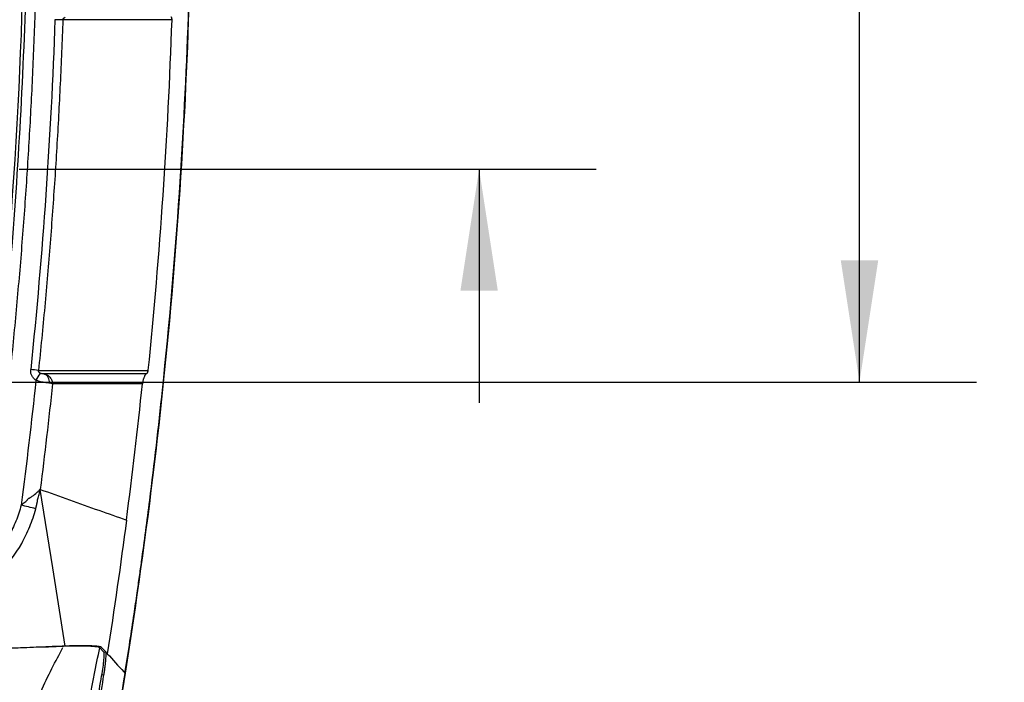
# Model space of a CAD drawing. Header units: millimetres. Extents: x 13 to 546, y 13 to 419.
# Tile 12 of 21: x 351 to 405, y 169 to 205. Entities that reach past the tile are written whole.
import ezdxf

# ---------------------------------------------------------------- set-up
doc = ezdxf.new("R2010")
doc.units = ezdxf.units.MM
doc.header["$LTSCALE"] = 2
doc.layers.add('DIMENSIONS', color=140, linetype='Continuous', lineweight=25)
doc.styles.add('SLDTEXTSTYLE0', font='TXT', dxfattribs={"width": 0.7})
doc.dimstyles.new('SLDDIMSTYLE0', dxfattribs={"dimtxt": 4.316016, "dimasz": 6.604, "dimexe": 0, "dimexo": 0.0625, "dimgap": 1.079004, "dimtad": 0, "dimtih": 1, "dimtoh": 1, "dimrnd": 1e-09, "dimzin": 12, "dimdsep": 46, "dimtxsty": 'SLDTEXTSTYLE0', "dimsah": 1, "dimcen": 0.09, "dimadec": 0, "dimazin": 3, "dimtfac": 1, "dimtofl": 0, "dimtmove": 0, "dimatfit": 3, "dimfxl": 0, "dimfrac": 2, "dimtolj": 1, "dimtzin": 12, "dimarcsym": 0})
doc.dimstyles.new('SLDDIMSTYLE2', dxfattribs={"dimtxt": 4.316016, "dimasz": 6.604, "dimexe": 0, "dimexo": 0.0625, "dimgap": 1.079004, "dimtad": 0, "dimtih": 1, "dimtoh": 1, "dimrnd": 1e-09, "dimzin": 4, "dimdsep": 46, "dimtxsty": 'SLDTEXTSTYLE0', "dimsah": 1, "dimcen": 0.09, "dimadec": 0, "dimazin": 1, "dimtfac": 1, "dimtmove": 0, "dimatfit": 0, "dimfxl": 0, "dimfrac": 2, "dimtolj": 1, "dimtzin": 12, "dimarcsym": 0})

# ---------------------------------------------------------------- blocks, each defined once
blk = doc.blocks.new('_D_3')
at = {"layer": 'DIMENSIONS'}
for p, q in [((348.419, 244.56), (403.118, 244.56)), ((396.768, 244.56), (396.768, 221.57)), ((390.356, 213.744), (388.906, 213.744)), ((388.906, 213.744), (388.906, 206.885)), ((403.181, 213.744), (404.63, 213.744)), ((404.63, 213.744), (404.63, 206.885)), ((388.906, 206.885), (390.356, 206.885)), ((404.63, 206.885), (403.181, 206.885)), ((396.768, 185.434), (396.768, 205.918)), ((348.419, 185.434), (403.118, 185.434))]:
    blk.add_line(p, q, dxfattribs=at)
for points in [[(396.768, 244.56), (395.752, 237.956), (397.784, 237.956)], [(396.768, 185.434), (397.784, 192.038), (395.752, 192.038)]]:
    blk.add_solid(points, dxfattribs=at)
at = {"layer": 'DIMENSIONS', "char_height": 4.2333, "attachment_point": 1, "style": 'SLDTEXTSTYLE0'}
for s, insert in [('59.1', (390.356, 220.167)), ('2.33', (390.356, 212.342))]:
    blk.add_mtext(s, dxfattribs=dict(at, insert=insert))
blk = doc.blocks.new('_D_8')
at = {"layer": 'DIMENSIONS'}
for p, q in [((376.116, 232.997), (376.116, 245.697)), ((351.149, 232.997), (382.466, 232.997)), ((369.703, 213.744), (368.254, 213.744)), ((368.254, 213.744), (368.254, 206.885)), ((382.529, 213.744), (383.978, 213.744)), ((383.978, 213.744), (383.978, 206.885)), ((368.254, 206.885), (369.703, 206.885)), ((383.978, 206.885), (382.529, 206.885)), ((351.149, 196.997), (382.466, 196.997)), ((376.116, 196.997), (376.116, 184.297))]:
    blk.add_line(p, q, dxfattribs=at)
for points in [[(376.116, 232.997), (377.132, 239.601), (375.1, 239.601)], [(376.116, 196.997), (375.1, 190.393), (377.132, 190.393)]]:
    blk.add_solid(points, dxfattribs=at)
at = {"layer": 'DIMENSIONS', "char_height": 4.2333, "attachment_point": 1, "style": 'SLDTEXTSTYLE0'}
for s, insert in [('36.0', (369.703, 220.167)), ('1.42', (369.703, 212.342))]:
    blk.add_mtext(s, dxfattribs=dict(at, insert=insert))

msp = doc.modelspace()

# ---------------------------------------------------------------- linework, layer by layer
for p, q in [((358.492, 205.104), (356.944, 205.103)), ((359.423, 205.104), (358.492, 205.104)), ((357.201, 186.068), (358.134, 186.069)), ((357.368, 185.875), (355.813, 185.873)), ((358.054, 185.876), (357.368, 185.875)), ((355.719, 170.775), (355.515, 170.998)), ((355.844, 170.77), (355.614, 171.018)), ((355.722, 170.762), (355.843, 170.77)), ((355.929, 170.677), (355.844, 170.77)), ((355.746, 169.527), (355.6, 169.517)), ((356.822, 169.692), (356.889, 169.618)), ((356.89, 169.618), (356.902, 169.616))]:
    msp.add_line(p, q)
at = {"flags": 128}
msp.add_lwpolyline([(353.648, 171.087), (352.967, 175.344), (352.286, 179.601)], dxfattribs=at)
for centre, radius, start, end in [((336.764, -259.52), 464.925, 87.9354, 87.98798), ((335.444, 27.944), 159.007, 83.95363, 84.10737), ((339.035, 194.332), 15.712, 325.9345, 327.5676), ((352.355, 185.463), 0.429, 348.84, 73.2158), ((72.298, 214.997), 287.073, 352.58187, 354.06919), ((319.295, 50.297), 132.365, 75.67647, 76.03013)]:
    msp.add_arc(centre, radius, start, end)
for points, knots in [([(356.885, 169.619), (356.977, 170.2), (357.146, 171.266), (357.366, 172.723), (357.537, 173.894), (357.674, 174.85), (357.907, 176.519), (358.352, 179.886), (359.124, 186.552), (359.88, 195.321), (360.384, 205.303), (360.54, 214.427), (360.42, 223.065), (360.075, 231.212), (359.437, 240.213), (358.73, 247.01), (358.154, 251.591), (357.959, 253.073), (357.781, 254.384), (357.6, 255.669), (357.392, 257.093), (357.15, 258.703), (356.969, 259.837), (356.884, 260.375)], [0, 0, 0, 0, 0.0193756, 0.0355376, 0.0484938, 0.0583338, 0.0673246, 0.1039824, 0.1701125, 0.2881975, 0.3936317, 0.4990661, 0.5885267, 0.6779872, 0.7674477, 0.8855327, 0.9028528, 0.9194535, 0.9347098, 0.9464115, 0.9621954, 0.9820707, 1, 1, 1, 1]), ([(356.889, 260.376), (358.099, 252.813), (359, 245.25), (360.199, 230.123), (360.498, 222.56), (360.498, 207.434), (360.199, 199.871), (359, 184.744), (358.099, 177.181), (356.889, 169.618)], [0, 0, 0, 0, 0.25, 0.25, 0.5, 0.5, 0.75, 0.75, 1, 1, 1, 1]), ([(351.447, 214.997), (351.448, 204.632), (350.868, 194.266), (349.721, 183.997), (349.649, 183.355), (349.575, 182.714), (349.499, 182.073), (349.461, 181.752), (349.422, 181.434), (349.383, 181.111), (349.363, 180.949), (349.343, 180.785), (349.323, 180.625), (349.303, 180.464), (349.286, 180.308), (349.263, 180.156), (349.241, 180.003), (349.213, 179.854), (349.178, 179.705), (349.143, 179.556), (349.102, 179.406), (349.054, 179.254), (348.957, 178.951), (348.833, 178.65), (348.68, 178.356), (348.375, 177.769), (347.956, 177.216), (347.45, 176.756), (346.943, 176.296), (346.352, 175.928), (345.736, 175.68), (345.427, 175.556), (345.113, 175.461), (344.8, 175.394), (344.643, 175.36), (344.487, 175.333), (344.332, 175.313), (344.176, 175.292), (344.023, 175.279), (343.869, 175.271), (343.56, 175.257), (343.243, 175.264), (342.92, 175.264), (342.596, 175.264), (342.273, 175.264), (341.949, 175.264), (341.788, 175.264), (341.626, 175.264), (341.464, 175.264), (341.302, 175.264), (341.14, 175.264), (340.979, 175.265), (340.656, 175.265), (340.337, 175.26), (340.028, 175.194), (339.873, 175.161), (339.721, 175.115), (339.57, 175.065), (339.419, 175.014), (339.27, 174.959), (339.12, 174.906), (338.821, 174.799), (338.52, 174.695), (338.217, 174.595), (337.612, 174.394), (336.999, 174.206), (336.381, 174.032), (335.145, 173.683), (333.884, 173.389), (332.607, 173.153), (330.054, 172.681), (327.436, 172.437), (324.818, 172.434), (323.509, 172.433), (322.2, 172.492), (320.899, 172.612), (319.598, 172.732), (318.306, 172.913), (317.03, 173.15), (315.753, 173.388), (314.493, 173.683), (313.257, 174.032), (312.638, 174.206), (312.026, 174.394), (311.421, 174.595), (311.118, 174.695), (310.816, 174.797), (310.517, 174.907), (310.217, 175.016), (309.922, 175.132), (309.612, 175.194), (309.456, 175.225), (309.298, 175.243), (309.139, 175.254), (308.98, 175.264), (308.82, 175.264), (308.659, 175.264), (308.335, 175.264), (308.012, 175.264), (307.688, 175.264), (307.365, 175.264), (307.043, 175.265), (306.718, 175.264), (306.555, 175.264), (306.391, 175.262), (306.231, 175.262), (306.151, 175.263), (306.072, 175.263), (305.995, 175.264), (305.918, 175.266), (305.844, 175.268), (305.767, 175.271), (305.158, 175.301), (304.519, 175.431), (303.902, 175.68), (303.285, 175.929), (302.694, 176.295), (302.188, 176.756), (301.682, 177.217), (301.262, 177.769), (300.957, 178.356), (300.805, 178.65), (300.681, 178.951), (300.584, 179.254), (300.536, 179.406), (300.494, 179.557), (300.459, 179.709), (300.424, 179.86), (300.397, 180.008), (300.374, 180.161), (300.327, 180.467), (300.294, 180.791), (300.255, 181.111), (300.216, 181.432), (300.177, 181.752), (300.139, 182.073), (300.063, 182.714), (299.989, 183.355), (299.917, 183.997), (298.769, 194.266), (298.191, 204.632), (298.19, 214.997)], [0.3599189, 0.3599189, 0.3599189, 0.3599189, 0.4849189, 0.4849189, 0.4849189, 0.4927314, 0.4927314, 0.4927314, 0.4966376, 0.4966376, 0.4966376, 0.4985907, 0.4985907, 0.4985907, 0.5005439, 0.5005439, 0.5005439, 0.502497, 0.502497, 0.502497, 0.5044501, 0.5044501, 0.5044501, 0.5083564, 0.5083564, 0.5083564, 0.5161689, 0.5161689, 0.5161689, 0.5239814, 0.5239814, 0.5239814, 0.5278876, 0.5278876, 0.5278876, 0.5298407, 0.5298407, 0.5298407, 0.5317939, 0.5317939, 0.5317939, 0.5357001, 0.5357001, 0.5357001, 0.5396064, 0.5396064, 0.5396064, 0.5415595, 0.5415595, 0.5415595, 0.5435126, 0.5435126, 0.5435126, 0.5474189, 0.5474189, 0.5474189, 0.549372, 0.549372, 0.549372, 0.5513251, 0.5513251, 0.5513251, 0.5552314, 0.5552314, 0.5552314, 0.5630439, 0.5630439, 0.5630439, 0.5786689, 0.5786689, 0.5786689, 0.6099189, 0.6099189, 0.6099189, 0.6255439, 0.6255439, 0.6255439, 0.6411689, 0.6411689, 0.6411689, 0.6567939, 0.6567939, 0.6567939, 0.6646064, 0.6646064, 0.6646064, 0.6685126, 0.6685126, 0.6685126, 0.6724189, 0.6724189, 0.6724189, 0.674372, 0.674372, 0.674372, 0.6763251, 0.6763251, 0.6763251, 0.6802314, 0.6802314, 0.6802314, 0.6841376, 0.6841376, 0.6841376, 0.6860907, 0.6860907, 0.6860907, 0.6870673, 0.6870673, 0.6870673, 0.6880439, 0.6880439, 0.6880439, 0.6958564, 0.6958564, 0.6958564, 0.7036689, 0.7036689, 0.7036689, 0.7114814, 0.7114814, 0.7114814, 0.7153876, 0.7153876, 0.7153876, 0.7173407, 0.7173407, 0.7173407, 0.7192939, 0.7192939, 0.7192939, 0.7232001, 0.7232001, 0.7232001, 0.7271064, 0.7271064, 0.7271064, 0.7349189, 0.7349189, 0.7349189, 0.8599189, 0.8599189, 0.8599189, 0.8599189]), ([(351.619, 214.997), (351.619, 209.725), (351.47, 204.46), (351.024, 196.574), (350.838, 193.947), (350.391, 188.696), (350.131, 186.072), (349.759, 182.798), (349.682, 182.143), (349.563, 181.162), (349.518, 180.794), (349.473, 180.427), (349.462, 180.345), (349.457, 180.303), (349.447, 180.224), (349.442, 180.188), (349.432, 180.113), (349.426, 180.075), (349.395, 179.889), (349.365, 179.741), (349.256, 179.297), (349.159, 179.002), (348.921, 178.433), (348.781, 178.161), (348.46, 177.639), (348.277, 177.389), (347.876, 176.919), (347.658, 176.702), (347.193, 176.306), (346.944, 176.125), (346.417, 175.801), (346.142, 175.66), (345.578, 175.426), (345.287, 175.33), (344.687, 175.185), (344.379, 175.134), (343.922, 175.097), (343.77, 175.091), (343.451, 175.087), (343.286, 175.089), (342.946, 175.089), (342.78, 175.089), (342.445, 175.089), (342.278, 175.089), (341.776, 175.089), (341.44, 175.089), (340.941, 175.089), (340.769, 175.091), (340.491, 175.079), (340.395, 175.072), (340.193, 175.048), (340.09, 175.029), (339.802, 174.96), (339.631, 174.901), (339.311, 174.788), (339.16, 174.732), (338.701, 174.57), (338.393, 174.466), (337.469, 174.164), (336.85, 173.977), (334.982, 173.459), (333.724, 173.173), (329.944, 172.489), (327.408, 172.259), (324.857, 172.253)], [0, 0, 0, 0, 0.25, 0.25, 0.375, 0.375, 0.5, 0.5, 0.53125, 0.53125, 0.546875, 0.548828, 0.548828, 0.550781, 0.550781, 0.552734, 0.552734, 0.554688, 0.554688, 0.5625, 0.5625, 0.578125, 0.578125, 0.59375, 0.59375, 0.609375, 0.609375, 0.625, 0.625, 0.640625, 0.640625, 0.65625, 0.65625, 0.671875, 0.671875, 0.6875, 0.6875, 0.695313, 0.695313, 0.703125, 0.703125, 0.710938, 0.710938, 0.71875, 0.71875, 0.734375, 0.734375, 0.742188, 0.742188, 0.746094, 0.746094, 0.75, 0.75, 0.757813, 0.757813, 0.765625, 0.765625, 0.78125, 0.78125, 0.8125, 0.8125, 0.875, 0.875, 1, 1, 1, 1]), ([(352.157, 214.997), (352.156, 214.416), (352.154, 213.254), (352.137, 211.512), (352.11, 209.77), (352.073, 208.029), (352.024, 206.288), (351.964, 204.549), (351.894, 202.809), (351.813, 201.071), (351.721, 199.333), (351.618, 197.595), (351.504, 195.859), (351.38, 194.122), (351.245, 192.387), (351.099, 190.652), (350.942, 188.918), (350.774, 187.184), (350.596, 185.451), (350.386, 183.532), (350.193, 181.877), (350.054, 180.723), (349.987, 180.185), (349.856, 179.325), (349.382, 177.939), (348.398, 176.624), (347.412, 175.779), (346.58, 175.264), (345.68, 174.878), (344.901, 174.679), (344.283, 174.589), (343.917, 174.564), (343.614, 174.559), (343.311, 174.556), (342.911, 174.558), (342.307, 174.558), (341.663, 174.558), (341.107, 174.557), (340.746, 174.557), (340.514, 174.549), (340.287, 174.523), (340.083, 174.484), (339.851, 174.417), (339.608, 174.33), (339.274, 174.206), (338.701, 174.006), (337.888, 173.737), (336.589, 173.342), (334.95, 172.907), (333.245, 172.539), (331.812, 172.284), (330.66, 172.11), (329.505, 171.969), (328.348, 171.858), (327.189, 171.78), (326.028, 171.731), (325.253, 171.725), (324.865, 171.722)], [0, 0, 0, 0, 0.027557, 0.055105, 0.082645, 0.110178, 0.137706, 0.165229, 0.192748, 0.220265, 0.247781, 0.275296, 0.302812, 0.33033, 0.357851, 0.385375, 0.412905, 0.440441, 0.467983, 0.495534, 0.53199, 0.547041, 0.550668, 0.557671, 0.588333, 0.618947, 0.634303, 0.649777, 0.665144, 0.680573, 0.687781, 0.694713, 0.697965, 0.70217, 0.709061, 0.716959, 0.730832, 0.739614, 0.743306, 0.747945, 0.750615, 0.754152, 0.75781, 0.762034, 0.76641, 0.774681, 0.790836, 0.807005, 0.83909, 0.871244, 0.889708, 0.908126, 0.926512, 0.944879, 0.96324, 0.981609, 1, 1, 1, 1]), ([(353.513, 205.103), (353.492, 204.526), (353.449, 203.371), (353.371, 201.638), (353.284, 199.906), (353.185, 198.174), (353.076, 196.443), (352.956, 194.712), (352.825, 192.981), (352.683, 191.251), (352.531, 189.522), (352.369, 187.794), (352.252, 186.642), (352.193, 186.066)], [0, 0, 0, 0, 0.0908437, 0.1817005, 0.2725704, 0.3634534, 0.4543495, 0.5452587, 0.6361809, 0.7271162, 0.8180645, 0.9090257, 1, 1, 1, 1]), ([(359.372, 205.275), (359.376, 205.275), (359.383, 205.274), (359.393, 205.265), (359.402, 205.251), (359.41, 205.234), (359.416, 205.214), (359.42, 205.192), (359.423, 205.167), (359.425, 205.138), (359.424, 205.115), (359.424, 205.104)], [0, 0, 0, 0, 0.1757014, 0.3421462, 0.4997953, 0.6342647, 0.7456648, 0.8348848, 0.9036794, 0.9559042, 1, 1, 1, 1]), ([(352.051, 185.531), (352.028, 185.548), (351.981, 185.581), (351.921, 185.641), (351.869, 185.708), (351.813, 185.805), (351.764, 185.941), (351.767, 186.054), (351.769, 186.111)], [0, 0, 0, 0, 0.127433, 0.252008, 0.375871, 0.501204, 0.75067, 1, 1, 1, 1]), ([(358.133, 186.07), (358.132, 186.061), (358.13, 186.044), (358.126, 186.021), (358.121, 186), (358.116, 185.98), (358.11, 185.962), (358.104, 185.944), (358.097, 185.928), (358.086, 185.906), (358.071, 185.885), (358.06, 185.879), (358.054, 185.876)], [0, 0, 0, 0, 0.034103, 0.072511, 0.118353, 0.173503, 0.239044, 0.315618, 0.403627, 0.503334, 0.740186, 1, 1, 1, 1]), ([(352.776, 185.379), (352.754, 185.381), (352.711, 185.385), (352.641, 185.393), (352.573, 185.401), (352.508, 185.411), (352.421, 185.425), (352.31, 185.449), (352.177, 185.484), (352.092, 185.516), (352.051, 185.531)], [0, 0, 0, 0, 0.11751, 0.226717, 0.327052, 0.418161, 0.499883, 0.678219, 0.844883, 1, 1, 1, 1]), ([(352.479, 185.873), (352.447, 185.874), (352.413, 185.876), (352.35, 185.885), (352.32, 185.893), (352.296, 185.905)], [0, 0, 0, 0, 0.5, 0.5, 1, 1, 1, 1]), ([(352.479, 185.873), (352.5, 185.87), (352.546, 185.863), (352.615, 185.84), (352.686, 185.805), (352.757, 185.755), (352.823, 185.69), (352.879, 185.611), (352.922, 185.521), (352.949, 185.427), (352.952, 185.363), (352.954, 185.332)], [0, 0, 0, 0, 0.083475, 0.175628, 0.276269, 0.38476, 0.499941, 0.626408, 0.750111, 0.876167, 1, 1, 1, 1]), ([(358.054, 185.876), (358.046, 185.873), (358.03, 185.866), (358.005, 185.844), (357.981, 185.814), (357.953, 185.769), (357.924, 185.709), (357.896, 185.635), (357.876, 185.566), (357.863, 185.513), (357.852, 185.457), (357.842, 185.398), (357.837, 185.355), (357.834, 185.335)], [0, 0, 0, 0, 0.131731, 0.258414, 0.380237, 0.497415, 0.652495, 0.783022, 0.844263, 0.895072, 0.936467, 0.970328, 1, 1, 1, 1]), ([(352.954, 185.332), (352.944, 185.336), (352.926, 185.344), (352.9, 185.353), (352.87, 185.363), (352.832, 185.373), (352.794, 185.377), (352.776, 185.379)], [0, 0, 0, 0, 0.241252, 0.40931, 0.500331, 0.76619, 1, 1, 1, 1]), ([(351.249, 178.747), (351.282, 178.772), (351.351, 178.822), (351.453, 178.906), (351.532, 178.977), (351.583, 179.026), (351.603, 179.053), (351.624, 179.076), (351.653, 179.103), (351.704, 179.14), (351.771, 179.176), (351.918, 179.273), (352.071, 179.391), (352.19, 179.51), (352.238, 179.565), (352.258, 179.587), (352.268, 179.597), (352.278, 179.603), (352.283, 179.602), (352.286, 179.601)], [0, 0, 0, 0, 0.078947, 0.163636, 0.254069, 0.285836, 0.302201, 0.317545, 0.347804, 0.380381, 0.442575, 0.504732, 0.75182, 0.875598, 0.938081, 0.956248, 0.969354, 0.985442, 1, 1, 1, 1]), ([(352.041, 178.548), (352.045, 178.563), (352.053, 178.592), (352.064, 178.635), (352.074, 178.676), (352.083, 178.715), (352.092, 178.752), (352.1, 178.787), (352.107, 178.819), (352.114, 178.851), (352.121, 178.886), (352.135, 178.914), (352.134, 178.938), (352.134, 178.953), (352.134, 178.966), (352.134, 178.978), (352.134, 178.989), (352.135, 178.999), (352.136, 179.009), (352.137, 179.02), (352.142, 179.031), (352.145, 179.042), (352.148, 179.051), (352.15, 179.057), (352.152, 179.061), (352.157, 179.076), (352.163, 179.099), (352.175, 179.144), (352.195, 179.219), (352.223, 179.331), (352.25, 179.443), (352.267, 179.521), (352.275, 179.559), (352.279, 179.575), (352.28, 179.581), (352.281, 179.585), (352.282, 179.587), (352.283, 179.593), (352.282, 179.59), (352.284, 179.595), (352.284, 179.598), (352.285, 179.6), (352.286, 179.601)], [0, 0, 0, 0, 0.0423, 0.082449, 0.120526, 0.156599, 0.190727, 0.222962, 0.253348, 0.281953, 0.310277, 0.349918, 0.366594, 0.381467, 0.394913, 0.407115, 0.418216, 0.428312, 0.437647, 0.446631, 0.459118, 0.470114, 0.478544, 0.484677, 0.488643, 0.49052, 0.528664, 0.553524, 0.616553, 0.74257, 0.868609, 0.931632, 0.963143, 0.975747, 0.978111, 0.980474, 0.985201, 0.988497, 0.989385, 0.992373, 0.995804, 1, 1, 1, 1]), ([(351.249, 178.747), (351.176, 178.453), (351.081, 178.165), (350.855, 177.603), (350.724, 177.329), (350.282, 176.536), (349.919, 176.042), (349.087, 175.163), (348.615, 174.774), (347.614, 174.123), (347.079, 173.856), (346.23, 173.54), (345.94, 173.45), (345.361, 173.299), (345.069, 173.239), (344.484, 173.145), (344.189, 173.112), (343.597, 173.073), (343.3, 173.068), (342.704, 173.062), (342.407, 173.059), (341.811, 173.051), (341.514, 173.043), (340.925, 172.993), (340.633, 172.954), (340.055, 172.838), (339.77, 172.763), (339.487, 172.671)], [0, 0, 0, 0, 0.0625, 0.0625, 0.125, 0.125, 0.25, 0.25, 0.375, 0.375, 0.5, 0.5, 0.5625, 0.5625, 0.625, 0.625, 0.6875, 0.6875, 0.75, 0.75, 0.8125, 0.8125, 0.875, 0.875, 0.9375, 0.9375, 1, 1, 1, 1]), ([(339.723, 171.922), (339.978, 172.007), (340.234, 172.075), (340.75, 172.178), (341.011, 172.211), (341.548, 172.25), (341.819, 172.254), (342.26, 172.255), (342.411, 172.255), (342.706, 172.255), (342.853, 172.255), (343.153, 172.255), (343.307, 172.255), (343.62, 172.261), (343.781, 172.266), (344.261, 172.295), (344.581, 172.33), (345.217, 172.429), (345.534, 172.494), (346.166, 172.658), (346.483, 172.757), (347.413, 173.105), (348.002, 173.401), (348.829, 173.943), (349.096, 174.14), (349.61, 174.57), (349.855, 174.8), (350.546, 175.533), (350.95, 176.083), (351.443, 176.963), (351.59, 177.268), (351.845, 177.893), (351.954, 178.215), (352.041, 178.548)], [0, 0, 0, 0, 0.0625, 0.0625, 0.125, 0.125, 0.1875, 0.1875, 0.21875, 0.21875, 0.25, 0.25, 0.28125, 0.28125, 0.3125, 0.3125, 0.375, 0.375, 0.4375, 0.4375, 0.5, 0.5, 0.625, 0.625, 0.6875, 0.6875, 0.75, 0.75, 0.875, 0.875, 0.9375, 0.9375, 1, 1, 1, 1]), ([(353.648, 171.087), (353.178, 171.068), (352.254, 171.031), (350.887, 170.976), (349.562, 170.922), (348.279, 170.869), (346.862, 170.809), (345.308, 170.742), (343.616, 170.667), (341.961, 170.592), (340.867, 170.541), (340.327, 170.516)], [0, 0, 0, 0, 0.1068693, 0.2103576, 0.310469, 0.4072081, 0.5005797, 0.6301747, 0.7565978, 0.8798667, 1, 1, 1, 1]), ([(355.515, 170.998), (355.494, 171.02), (355.421, 171.038), (355.253, 171.059), (355.187, 171.064), (355.041, 171.074), (354.96, 171.078), (354.697, 171.087), (354.493, 171.089), (354.051, 171.085), (353.809, 171.079), (353.552, 171.07)], [0, 0, 0, 0, 0.25, 0.25, 0.375, 0.375, 0.5, 0.5, 0.75, 0.75, 1, 1, 1, 1]), ([(355.615, 171.018), (355.611, 171.022), (355.601, 171.03), (355.573, 171.042), (355.535, 171.052), (355.487, 171.062), (355.427, 171.071), (355.357, 171.078), (355.277, 171.085), (355.185, 171.091), (355.083, 171.096), (354.939, 171.101), (354.748, 171.106), (354.501, 171.107), (354.235, 171.104), (353.95, 171.098), (353.749, 171.09), (353.648, 171.087)], [0, 0, 0, 0, 0.0477856, 0.0954595, 0.1432564, 0.1914089, 0.2401448, 0.2896837, 0.3402348, 0.391995, 0.4451479, 0.4998628, 0.6015717, 0.701335, 0.8002473, 0.8994311, 1, 1, 1, 1]), ([(353.552, 171.07), (351.371, 170.988), (349.173, 170.9), (345.849, 170.759), (344.736, 170.71), (343.06, 170.635), (342.5, 170.609), (341.66, 170.57), (341.379, 170.557), (340.818, 170.531), (340.538, 170.518), (340.255, 170.505)], [0, 0, 0, 0, 0.5, 0.5, 0.75, 0.75, 0.875, 0.875, 0.9375, 0.9375, 1, 1, 1, 1]), ([(351.846, 167.395), (351.996, 167.802), (352.31, 168.65), (352.903, 169.848), (353.32, 170.633), (353.522, 171.013)], [0, 0, 0, 0, 0.322301, 0.672254, 1, 1, 1, 1]), ([(354.289, 165.206), (354.477, 165.997), (354.703, 167.022), (354.963, 168.264), (355.014, 168.51), (355.116, 169.005), (355.267, 169.75), (355.417, 170.499), (355.515, 170.998)], [0, 0, 0, 0, 0.5, 0.5, 0.625, 0.625, 0.75, 1, 1, 1, 1]), ([(355.719, 170.775), (355.731, 170.762), (355.738, 170.718), (355.742, 170.573), (355.737, 170.474), (355.719, 170.234), (355.704, 170.093), (355.666, 169.793), (355.643, 169.632), (355.617, 169.471)], [0, 0, 0, 0, 0.25, 0.25, 0.5, 0.5, 0.75, 0.75, 1, 1, 1, 1]), ([(355.746, 169.527), (355.752, 169.565), (355.764, 169.639), (355.78, 169.749), (355.795, 169.854), (355.808, 169.955), (355.819, 170.05), (355.83, 170.139), (355.839, 170.222), (355.846, 170.298), (355.854, 170.393), (355.861, 170.5), (355.864, 170.607), (355.862, 170.689), (355.856, 170.747), (355.848, 170.763), (355.844, 170.77)], [0, 0, 0, 0, 0.061925, 0.122248, 0.180977, 0.23812, 0.293689, 0.347693, 0.400143, 0.451053, 0.500436, 0.600912, 0.700973, 0.800753, 0.900384, 1, 1, 1, 1]), ([(353.253, 156.128), (353.369, 156.684), (353.602, 157.797), (353.938, 159.469), (354.265, 161.142), (354.581, 162.816), (354.888, 164.491), (355.184, 166.168), (355.471, 167.847), (355.654, 168.967), (355.746, 169.527)], [0, 0, 0, 0, 0.125142, 0.250235, 0.375283, 0.500291, 0.625261, 0.7502, 0.875112, 1, 1, 1, 1]), ([(354.187, 155.117), (354.642, 157.309), (355.649, 162.153), (356.466, 167.032), (356.912, 169.704)], [0, 0, 0, 0, 0.452487, 1, 1, 1, 1]), ([(354.639, 163.765), (354.724, 164.239), (354.896, 165.189), (355.143, 166.614), (355.385, 168.042), (355.54, 168.994), (355.617, 169.471)], [0, 0, 0, 0, 0.249919, 0.499887, 0.749912, 1, 1, 1, 1])]:
    msp.add_open_spline(points, degree=3, knots=knots)
for points in [[(353.087, 205.118), (352.863, 198.77), (352.423, 192.429), (351.769, 186.111)], [(353.513, 205.103), (353.516, 205.167), (353.571, 205.226), (353.646, 205.254)], [(356.944, 205.103), (355.801, 205.103), (354.657, 205.103), (353.513, 205.103)], [(359.424, 205.104), (359.204, 198.741), (358.773, 192.389), (358.133, 186.07)], [(352.296, 185.905), (352.227, 185.94), (352.185, 186.004), (352.193, 186.066)], [(352.193, 186.066), (353.344, 186.065), (354.495, 186.065), (355.646, 186.066)], [(355.646, 186.066), (356.164, 186.066), (356.683, 186.067), (357.201, 186.068)], [(352.051, 185.531), (351.811, 183.266), (351.544, 181.005), (351.249, 178.747)], [(355.813, 185.873), (354.701, 185.872), (353.59, 185.872), (352.479, 185.873)], [(352.954, 185.332), (352.751, 183.419), (352.528, 181.509), (352.286, 179.601)], [(356.279, 185.332), (355.17, 185.331), (354.062, 185.33), (352.954, 185.332)], [(357.834, 185.335), (357.316, 185.333), (356.797, 185.333), (356.279, 185.332)], [(352.286, 179.601), (353.35, 179.225), (354.414, 178.846), (355.477, 178.464)], [(355.477, 178.464), (355.974, 178.288), (356.471, 178.111), (356.968, 177.933)], [(356.968, 177.933), (356.652, 175.508), (356.306, 173.089), (355.929, 170.677)], [(355.929, 170.677), (356.227, 170.349), (356.525, 170.02), (356.822, 169.692)], [(356.902, 169.616), (356.123, 164.759), (355.22, 159.926), (354.19, 155.116)]]:
    msp.add_open_spline(points, degree=3)

# ---------------------------------------------------------------- dimensions: what is measured, and where the dimension line sits
at = {"layer": 'DIMENSIONS'}
for base, p1, p2, dimstyle, picture, middle in [((376.116, 196.997), (348.609, 232.997), (348.609, 196.997), 'SLDDIMSTYLE2', '_D_8', (376.116, 213.744)), ((396.768, 185.434), (345.879, 244.56), (345.879, 185.434), 'SLDDIMSTYLE0', '_D_3', (396.768, 213.744))]:
    dim = msp.add_linear_dim(base=base, p1=p1, p2=p2, angle=90, dimstyle=dimstyle, dxfattribs=at)
    dim.commit()
    dim.dimension.update_dxf_attribs({"geometry": picture, "text_midpoint": middle, "dimtype": 160})

doc.saveas('drawing.dxf')
